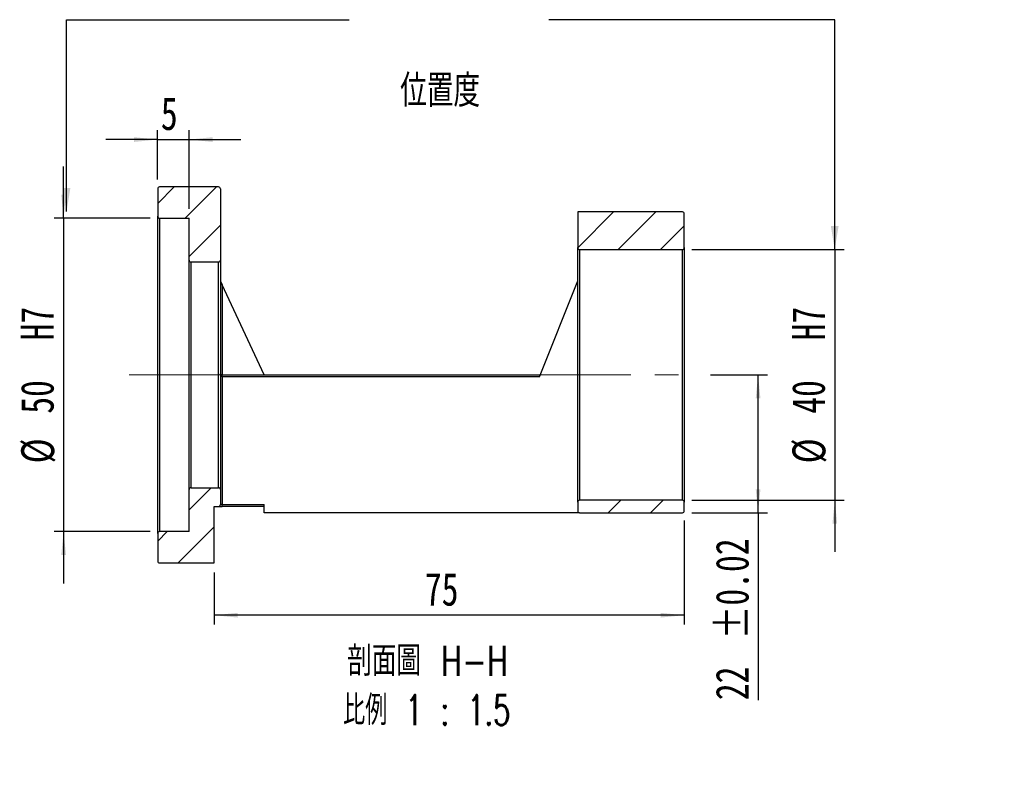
# Model space of a CAD drawing. Header units: millimetres. Extents: x 41 to 276, y 4 to 196.
# Tile 2 of 3: x 171 to 276, y 4 to 84. Entities that reach past the tile are written whole.
import ezdxf

# ---------------------------------------------------------------- set-up
doc = ezdxf.new("R2010")
doc.units = ezdxf.units.MM
doc.linetypes.add('CENTERX2', pattern=[20.32, 12.7, -2.54, 2.54, -2.54])
doc.layers.add('FORMAT', color=7, linetype='Continuous')
doc.styles.add('SLDTEXTSTYLE0', font='TXT', dxfattribs={"width": 0.75})
doc.styles.add('SLDTEXTSTYLE1', font='TXT', dxfattribs={"width": 0.75, "bigfont": 'bigfont'})
doc.styles.add('SLDTEXTSTYLE2', font='TXT', dxfattribs={"width": 0.675, "bigfont": 'bigfont'})
doc.dimstyles.new('SLDDIMSTYLE1', dxfattribs={"dimtxt": 0.18, "dimasz": 2.5, "dimexe": 0, "dimexo": 0.0625, "dimgap": 0, "dimtad": 0, "dimtih": 1, "dimtoh": 1, "dimdec": 0, "dimrnd": 1e-09, "dimzin": 0, "dimdsep": 46, "dimtxsty": 'Standard', "dimsah": 1, "dimcen": 0.09, "dimadec": 0, "dimazin": 0, "dimtfac": 2.5, "dimtdec": 0, "dimtofl": 0, "dimtmove": 0, "dimatfit": 3, "dimfxl": 1, "dimfrac": 2, "dimtolj": 1, "dimtzin": 0, "dimarcsym": 0})
doc.dimstyles.new('SLDDIMSTYLE2', dxfattribs={"dimtxt": 3.5, "dimasz": 2.5, "dimexe": 0, "dimexo": 0.0625, "dimgap": 0.875, "dimtad": 1, "dimdec": 1, "dimlfac": 1.5, "dimrnd": 1e-09, "dimzin": 12, "dimdsep": 46, "dimtxsty": 'SLDTEXTSTYLE0', "dimsah": 1, "dimcen": 0.09, "dimadec": 0, "dimazin": 3, "dimtfac": 1, "dimtdec": 1, "dimtmove": 0, "dimatfit": 0, "dimfxl": 1, "dimfrac": 2, "dimtolj": 1, "dimtzin": 12, "dimarcsym": 0})
doc.dimstyles.new('SLDDIMSTYLE3', dxfattribs={"dimtxt": 3.5, "dimasz": 2.5, "dimexe": 0, "dimexo": 0.0625, "dimgap": 0.875, "dimtad": 1, "dimlfac": 1.5, "dimrnd": 1e-09, "dimzin": 12, "dimdsep": 46, "dimtxsty": 'SLDTEXTSTYLE0', "dimsah": 1, "dimcen": 0.09, "dimadec": 0, "dimazin": 3, "dimtol": 1, "dimtp": 0.02, "dimtm": 0.02, "dimtfac": 1, "dimtofl": 0, "dimtmove": 0, "dimatfit": 3, "dimfxl": 1, "dimfrac": 2, "dimtolj": 1, "dimarcsym": 0})
doc.dimstyles.new('SLDDIMSTYLE4', dxfattribs={"dimtxt": 3.5, "dimasz": 2.5, "dimexe": 0, "dimexo": 0.0625, "dimgap": 0.875, "dimtad": 1, "dimlfac": 1.5, "dimrnd": 1e-09, "dimzin": 12, "dimdsep": 46, "dimtxsty": 'SLDTEXTSTYLE0', "dimsah": 1, "dimcen": 0.09, "dimadec": 0, "dimazin": 3, "dimtfac": 1, "dimtmove": 0, "dimatfit": 0, "dimfxl": 1, "dimfrac": 2, "dimtolj": 1, "dimtzin": 12, "dimarcsym": 0})
doc.dimstyles.new('SLDDIMSTYLE5', dxfattribs={"dimtxt": 3.5, "dimasz": 2.5, "dimexe": 0, "dimexo": 0.0625, "dimgap": 0.875, "dimtad": 1, "dimlfac": 1.5, "dimrnd": 1e-09, "dimzin": 12, "dimdsep": 46, "dimtxsty": 'SLDTEXTSTYLE0', "dimsah": 1, "dimcen": 0.09, "dimadec": 0, "dimazin": 3, "dimtfac": 1, "dimtofl": 0, "dimtmove": 0, "dimatfit": 3, "dimfxl": 1, "dimfrac": 2, "dimtolj": 1, "dimtzin": 12, "dimarcsym": 0})

# ---------------------------------------------------------------- blocks, each defined once
blk = doc.blocks.new('_D_1')
at = {"layer": 'FORMAT', "color": 7}
for p, q in [((175.72, 62.92), (175.72, 68.42)), ((184.92, 62.92), (174.72, 62.92)), ((175.72, 62.92), (175.72, 29.58)), ((184.92, 29.58), (174.72, 29.58)), ((175.72, 29.58), (175.72, 24.08))]:
    blk.add_line(p, q, dxfattribs=at)
for points in [[(175.72, 62.92), (175.97, 65.42), (175.47, 65.42)], [(175.72, 29.58), (175.47, 27.08), (175.97, 27.08)]]:
    blk.add_solid(points, dxfattribs=at)
at = {"layer": 'FORMAT', "color": 7, "char_height": 3.5, "attachment_point": 1, "rotation": 90, "style": 'SLDTEXTSTYLE0'}
for s, insert in [('H7', (171.16, 49.92)), ('50', (171.16, 42.12)), ('%%c', (171.21, 36.84))]:
    blk.add_mtext(s, dxfattribs=dict(at, insert=insert))
blk = doc.blocks.new('_D_2')
at = {"layer": 'FORMAT', "color": 7}
for p, q in [((244.52, 46.25), (250.57, 46.25)), ((249.57, 31.58), (249.57, 46.25)), ((242.52, 31.58), (250.57, 31.58)), ((249.57, 31.58), (249.57, 11.65))]:
    blk.add_line(p, q, dxfattribs=at)
for points in [[(249.57, 46.25), (249.32, 43.75), (249.82, 43.75)], [(249.57, 31.58), (249.82, 34.08), (249.32, 34.08)]]:
    blk.add_solid(points, dxfattribs=at)
at = {"layer": 'FORMAT', "color": 7, "char_height": 3.5, "attachment_point": 1, "rotation": 90, "style": 'SLDTEXTSTYLE0'}
for s, insert in [('±0.02', (245.06, 18.14)), ('22', (245.06, 11.65))]:
    blk.add_mtext(s, dxfattribs=dict(at, insert=insert))
blk = doc.blocks.new('_D_3')
at = {"layer": 'FORMAT', "color": 7}
for p, q in [((257.73, 59.58), (257.73, 65.08)), ((242.52, 59.58), (258.73, 59.58)), ((257.73, 59.58), (257.73, 32.92)), ((242.52, 32.92), (258.73, 32.92)), ((257.73, 32.92), (257.73, 27.42))]:
    blk.add_line(p, q, dxfattribs=at)
for points in [[(257.73, 59.58), (257.98, 62.08), (257.48, 62.08)], [(257.73, 32.92), (257.48, 30.42), (257.98, 30.42)]]:
    blk.add_solid(points, dxfattribs=at)
at = {"layer": 'FORMAT', "color": 7, "char_height": 3.5, "attachment_point": 1, "rotation": 90, "style": 'SLDTEXTSTYLE0'}
for s, insert in [('H7', (253.17, 49.92)), ('40', (253.17, 42.12)), ('%%c', (253.22, 36.84))]:
    blk.add_mtext(s, dxfattribs=dict(at, insert=insert))
blk = doc.blocks.new('_D_4')
at = {"layer": 'FORMAT', "color": 7}
for p, q in [((185.72, 67.05), (185.72, 72.28)), ((189.06, 63.92), (189.06, 72.28)), ((185.72, 71.28), (180.22, 71.28)), ((185.72, 71.28), (189.06, 71.28)), ((189.06, 71.28), (194.56, 71.28))]:
    blk.add_line(p, q, dxfattribs=at)
for points in [[(185.72, 71.28), (183.22, 71.53), (183.22, 71.03)], [(189.06, 71.28), (191.56, 71.03), (191.56, 71.53)]]:
    blk.add_solid(points, dxfattribs=at)
at = {"layer": 'FORMAT', "color": 7, "insert": (186.06, 75.8), "char_height": 3.5, "attachment_point": 1, "style": 'SLDTEXTSTYLE0'}
blk.add_mtext('5', dxfattribs=at)
blk = doc.blocks.new('_D_5')
at = {"layer": 'FORMAT', "color": 7}
for p, q in [((241.72, 30.78), (241.72, 19.69)), ((191.72, 25.25), (191.72, 19.69)), ((241.72, 20.69), (191.72, 20.69))]:
    blk.add_line(p, q, dxfattribs=at)
for points in [[(191.72, 20.69), (194.22, 20.44), (194.22, 20.94)], [(241.72, 20.69), (239.22, 20.94), (239.22, 20.44)]]:
    blk.add_solid(points, dxfattribs=at)
at = {"layer": 'FORMAT', "color": 7, "insert": (214.14, 25.21), "char_height": 3.5, "attachment_point": 1, "style": 'SLDTEXTSTYLE0'}
blk.add_mtext('75', dxfattribs=at)
blk = doc.blocks.new('SW_NOTE_1')
at = {"layer": 'FORMAT', "color": 0, "char_height": 3.175, "attachment_point": 2}
for s, insert, style in [('\\M+19655\\M+196CA\\M+19AA4 H-H', (10.42, 4.09), 'SLDTEXTSTYLE1'), ('\\M+194E4\\M+197E1 1 : 1.5', (10.32, -1.14), 'SLDTEXTSTYLE2')]:
    blk.add_mtext(s, dxfattribs=dict(at, insert=insert, style=style))

msp = doc.modelspace()

# ---------------------------------------------------------------- hatches: boundary and pattern name
at = {"linetype": 'Continuous', "lineweight": 18}
h = msp.add_hatch(dxfattribs=at)
h.set_pattern_fill('ANSI31', style=0)
edge = h.paths.add_edge_path(flags=0)
edge.add_arc((192.1898, 66.0499), 0.2, 0, 90)
edge.add_line((192.1898, 66.2499), (185.9231, 66.2499))
edge.add_arc((185.9231, 66.0499), 0.2, 90, 180)
edge.add_line((185.7231, 66.0499), (185.7231, 63.1166))
edge.add_arc((185.9231, 63.1166), 0.2, 180, 270)
edge.add_line((185.9231, 62.9166), (189.0565, 62.9166))
edge.add_line((189.0565, 62.9166), (189.0565, 58.4499))
edge.add_arc((189.2565, 58.4499), 0.2, 180, 270)
edge.add_line((189.2565, 58.2499), (192.1898, 58.2499))
edge.add_arc((192.1898, 58.4499), 0.2, 270, 360)
edge.add_line((192.3898, 58.4499), (192.3898, 66.0499))
h = msp.add_hatch(dxfattribs=at)
h.set_pattern_fill('ANSI31', style=0)
edge = h.paths.add_edge_path(flags=0)
edge.add_arc((241.5231, 59.7833), 0.2, 270, 360)
edge.add_line((241.7231, 59.7833), (241.7231, 63.3833))
edge.add_arc((241.5231, 63.3833), 0.2, 0, 90)
edge.add_line((241.5231, 63.5833), (230.3898, 63.5833))
edge.add_line((230.3898, 63.5833), (230.3898, 59.7833))
edge.add_arc((230.5898, 59.7833), 0.2, 180, 270)
edge.add_line((230.5898, 59.5833), (241.5231, 59.5833))
h = msp.add_hatch(dxfattribs=at)
h.set_pattern_fill('ANSI31', style=0)
edge = h.paths.add_edge_path(flags=0)
edge.add_line((185.9231, 26.2499), (191.7231, 26.2499))
edge.add_line((191.7231, 26.2499), (191.7231, 32.2499))
edge.add_line((191.7231, 32.2499), (192.1898, 32.2499))
edge.add_arc((192.1898, 32.4499), 0.2, 270, 360)
edge.add_line((192.3898, 32.4499), (192.3898, 34.0499))
edge.add_arc((192.1898, 34.0499), 0.2, 0, 90)
edge.add_line((192.1898, 34.2499), (189.2565, 34.2499))
edge.add_arc((189.2565, 34.0499), 0.2, 90, 180)
edge.add_line((189.0565, 34.0499), (189.0565, 29.5833))
edge.add_line((189.0565, 29.5833), (185.9231, 29.5833))
edge.add_arc((185.9231, 29.3833), 0.2, 90, 180)
edge.add_line((185.7231, 29.3833), (185.7231, 26.4499))
edge.add_arc((185.9231, 26.4499), 0.2, 180, 270)
h = msp.add_hatch(dxfattribs=at)
h.set_pattern_fill('ANSI31', style=0)
edge = h.paths.add_edge_path(flags=0)
edge.add_arc((241.5231, 31.7833), 0.2, 270, 360)
edge.add_line((241.7231, 31.7833), (241.7231, 32.7166))
edge.add_arc((241.5231, 32.7166), 0.2, 0, 90)
edge.add_line((241.5231, 32.9166), (230.5898, 32.9166))
edge.add_arc((230.5898, 32.7166), 0.2, 90, 180)
edge.add_line((230.3898, 32.7166), (230.3898, 31.7833))
edge.add_arc((230.5898, 31.7833), 0.2, 180, 270)
edge.add_line((230.5898, 31.5833), (241.5231, 31.5833))

# ---------------------------------------------------------------- linework, layer by layer
at = {"color": 7, "linetype": 'Continuous', "lineweight": 25}
for p, q in [((185.7231, 66.0499), (185.7231, 63.1166)), ((192.1898, 66.2499), (185.9231, 66.2499)), ((192.3898, 66.0499), (192.3898, 58.4499)), ((185.7231, 29.3833), (185.7231, 63.1166)), ((185.9231, 62.9166), (189.0565, 62.9166)), ((185.9231, 62.9166), (185.9231, 29.5833)), ((189.0565, 58.4499), (189.0565, 62.9166)), ((230.3898, 63.5833), (230.3898, 59.7833)), ((241.5231, 63.5833), (230.3898, 63.5833)), ((241.7231, 59.7833), (241.7231, 63.3833)), ((230.3898, 32.7166), (230.3898, 59.7833)), ((241.7231, 59.7833), (241.7231, 32.7166)), ((230.5898, 59.5833), (241.5231, 59.5833)), ((230.5898, 59.5833), (230.5898, 32.9166)), ((241.5231, 32.9166), (241.5231, 59.5833)), ((189.0565, 34.0499), (189.0565, 58.4499)), ((192.1898, 58.2499), (189.2565, 58.2499)), ((189.2565, 58.2499), (189.2565, 34.2499)), ((192.1898, 34.2499), (192.1898, 58.2499)), ((192.3898, 58.4499), (192.3898, 34.0499)), ((192.4086, 56.2097), (192.5898, 55.8214)), ((192.5898, 55.8214), (192.5898, 46.2499)), ((197.0565, 46.2499), (192.5898, 55.8214)), ((226.3098, 46.0499), (230.3898, 56.2499)), ((192.5898, 46.0499), (192.5898, 46.2499)), ((192.5898, 46.2499), (226.3898, 46.2499)), ((192.5898, 46.0499), (192.5898, 32.4499)), ((226.3098, 46.0499), (192.5898, 46.0499)), ((189.0565, 29.5833), (189.0565, 34.0499)), ((189.2565, 34.2499), (192.1898, 34.2499)), ((192.3898, 34.0499), (192.3898, 32.4499)), ((230.3898, 32.7166), (230.3898, 31.7833)), ((241.5231, 32.9166), (230.5898, 32.9166)), ((241.7231, 31.7833), (241.7231, 32.7166)), ((191.7231, 26.2499), (191.7231, 32.2499)), ((191.7231, 32.2499), (192.1898, 32.2499)), ((192.1898, 32.2499), (192.5898, 32.2499)), ((192.5898, 32.4499), (192.3898, 32.4499)), ((192.5898, 32.2499), (192.5898, 32.4499)), ((192.5898, 32.4499), (197.0565, 32.4499)), ((197.0565, 32.2499), (192.5898, 32.2499)), ((197.0565, 31.5833), (197.0565, 32.4499)), ((230.5898, 31.5833), (197.0565, 31.5833)), ((230.5898, 31.5833), (241.5231, 31.5833)), ((185.7231, 29.3833), (185.7231, 26.4499)), ((189.0565, 29.5833), (185.9231, 29.5833)), ((185.9231, 26.2499), (191.7231, 26.2499))]:
    msp.add_line(p, q, dxfattribs=at)
for centre, start, end in [((185.9231, 66.0499), 90, 180), ((192.1898, 66.0499), 0, 90), ((185.9231, 63.1166), 180, 270), ((241.5231, 63.3833), 0, 90), ((230.5898, 59.7833), 180, 270), ((241.5231, 59.7833), 270, 0), ((189.2565, 58.4499), 180, 270), ((192.1898, 58.4499), 270, 0), ((192.5898, 56.2943), 180, 205.016893), ((189.2565, 34.0499), 90, 180), ((192.1898, 34.0499), 0, 90), ((230.5898, 32.7166), 90, 180), ((241.5231, 32.7166), 0, 90), ((192.1898, 32.4499), 270, 0), ((230.5898, 31.7833), 180, 270), ((241.5231, 31.7833), 270, 360), ((185.9231, 29.3833), 90, 180), ((185.9231, 26.4499), 180, 270)]:
    msp.add_arc(centre, 0.2, start, end, dxfattribs=at)
for points, knots in [([(192.3975, 46.411), (192.3992, 46.3984), (192.404, 46.3633), (192.4337, 46.3199), (192.4753, 46.2844), (192.5095, 46.2653), (192.5426, 46.2548), (192.5698, 46.2505), (192.5832, 46.2501), (192.5898, 46.2499)], [0, 0, 0, 0, 0.19266869, 0.53785368, 0.68223792, 0.80507073, 0.90841589, 0.95511621, 1, 1, 1, 1]), ([(192.5898, 46.0499), (192.5832, 46.0503), (192.5698, 46.0511), (192.5426, 46.0596), (192.5095, 46.0807), (192.4753, 46.1188), (192.4337, 46.1899), (192.404, 46.2767), (192.3992, 46.347), (192.3975, 46.3722)], [0, 0, 0, 0, 0.044867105, 0.091583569, 0.194928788, 0.317761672, 0.462145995, 0.807331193, 1, 1, 1, 1])]:
    msp.add_open_spline(points, degree=3, knots=knots, dxfattribs=at)
at = {"layer": 'FORMAT', "color": 7, "linetype": 'CENTERX2', "lineweight": 18}
msp.add_line((182.6981, 46.2499), (243.5231, 46.2499), dxfattribs=at)

# ---------------------------------------------------------------- block references
at = {"layer": 'FORMAT'}
msp.add_blockref('SW_NOTE_1', (204.0115, 13.3262), dxfattribs=at)

# ---------------------------------------------------------------- texts
at = {"layer": 'FORMAT', "color": 7, "insert": (211.504, 78.1948), "char_height": 3.439583, "attachment_point": 1, "style": 'SLDTEXTSTYLE1'}
msp.add_mtext('\\M+188CA\\M+19275\\M+19378', dxfattribs=at)

# ---------------------------------------------------------------- dimensions: what is measured, and where the dimension line sits
at = {"layer": 'FORMAT', "color": 7}
for base, p1, p2, dimstyle, picture, middle in [((189.0565, 71.2846), (185.7231, 66.0499), (189.0565, 62.9166), 'SLDDIMSTYLE4', '_D_4', (187.3554, 71.2846)), ((191.7231, 20.6937), (241.7231, 31.7833), (191.7231, 26.2499), 'SLDDIMSTYLE5', '_D_5', (216.7231, 20.6937))]:
    dim = msp.add_linear_dim(base=base, p1=p1, p2=p2, dimstyle=dimstyle, dxfattribs=at)
    dim.commit()
    dim.dimension.update_dxf_attribs({"geometry": picture, "text_midpoint": middle, "dimtype": 160})
for base, p1, p2, dimstyle, picture, middle in [((175.7231, 29.5833), (185.9231, 62.9166), (185.9231, 29.5833), 'SLDDIMSTYLE2', '_D_1', (175.7231, 46.2499)), ((257.7344, 32.9166), (241.5231, 59.5833), (241.5231, 32.9166), 'SLDDIMSTYLE4', '_D_3', (257.7344, 46.2499))]:
    dim = msp.add_linear_dim(base=base, p1=p1, p2=p2, angle=90, text='%%c<>  H7', dimstyle=dimstyle, dxfattribs=at)
    dim.commit()
    dim.dimension.update_dxf_attribs({"geometry": picture, "text_midpoint": middle, "dimtype": 160})
dim = msp.add_linear_dim(base=(249.5718, 46.2499), p1=(241.5231, 31.5833), p2=(243.5231, 46.2499), angle=90, dimstyle='SLDDIMSTYLE3', dxfattribs=at)
dim.commit()
dim.dimension.update_dxf_attribs({"geometry": '_D_2', "text_midpoint": (249.5718, 20.6937), "dimtype": 160})

# ---------------------------------------------------------------- leaders
for points in [[(176.0308, 63.63), (176.0308, 84.0301), (206.097, 84.0301)], [(257.7205, 59.5833), (257.7205, 84.0301), (227.3245, 84.0301)]]:
    msp.add_leader(points, dimstyle='SLDDIMSTYLE1', dxfattribs=at)

doc.saveas('drawing.dxf')
